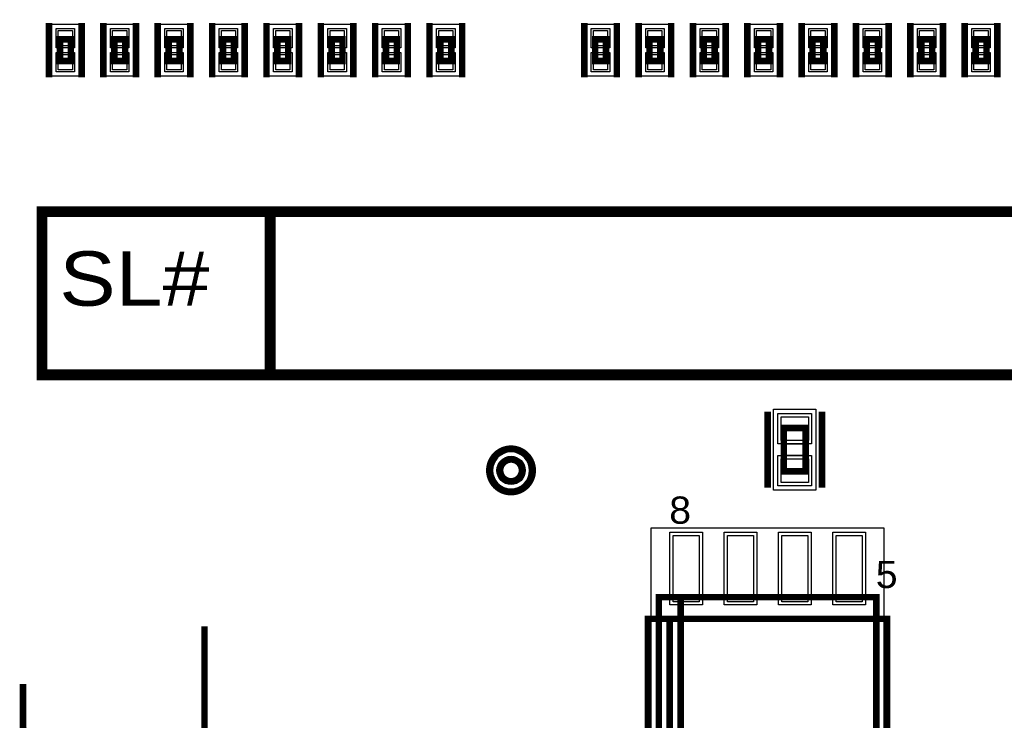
# Model space of a CAD drawing. Extents: x -10 to 137, y -26 to 192.
# Tile 67 of 78: x 63 to 86, y 101 to 117. Entities that reach past the tile are written whole.
import ezdxf

# ---------------------------------------------------------------- set-up
doc = ezdxf.new("R2010")
doc.units = 0
for name, color, linetype in [('BG_SILKSCREEN_TOP', 7, 'CONTINUOUS'), ('PG_ASSEMBLY_TOP', 120, 'CONTINUOUS'), ('PG_DFA_BOUND_TOP', 95, 'CONTINUOUS'), ('PG_PLACE_BOUND_TOP', 23, 'CONTINUOUS'), ('PG_SILKSCREEN_TOP', 7, 'CONTINUOUS'), ('PIN_PASTEMASK_TOP', 212, 'CONTINUOUS'), ('PIN_SOLDERMASK_TOP', 110, 'CONTINUOUS'), ('PIN_TOP', 140, 'CONTINUOUS'), ('VKO_TOP', 243, 'CONTINUOUS')]:
    doc.layers.add(name, color=color, linetype=linetype)

msp = doc.modelspace()

# ---------------------------------------------------------------- linework, layer by layer
at = {"layer": 'BG_SILKSCREEN_TOP', "const_width": 0.254}
for points in [[(63.994665, 113.015776), (63.994665, 109.205776), (94.615, 109.205776), (94.615, 113.015776), (63.994665, 113.015776)], [(69.328665, 113.015776), (69.328665, 109.205776)]]:
    msp.add_lwpolyline(points, dxfattribs=at)
at = {"layer": 'BG_SILKSCREEN_TOP'}
msp.add_lwpolyline([(69.328665, 109.205776), (94.615, 109.205776), (94.615, 113.015776), (69.328665, 113.015776)], close=True, dxfattribs=at)
at = {"layer": 'PG_ASSEMBLY_TOP', "const_width": 0.1524}
for points in [[(64.4144, 117.042692), (64.4144, 116.534692), (64.6684, 116.534692), (64.6684, 117.042692), (64.4144, 117.042692)], [(65.6844, 117.042692), (65.6844, 116.534692), (65.9384, 116.534692), (65.9384, 117.042692), (65.6844, 117.042692)], [(66.9544, 117.042692), (66.9544, 116.534692), (67.2084, 116.534692), (67.2084, 117.042692), (66.9544, 117.042692)], [(68.2244, 117.042692), (68.2244, 116.534692), (68.4784, 116.534692), (68.4784, 117.042692), (68.2244, 117.042692)], [(69.4944, 117.042692), (69.4944, 116.534692), (69.7484, 116.534692), (69.7484, 117.042692), (69.4944, 117.042692)], [(70.7644, 117.042692), (70.7644, 116.534692), (71.0184, 116.534692), (71.0184, 117.042692), (70.7644, 117.042692)], [(72.0344, 117.042692), (72.0344, 116.534692), (72.2884, 116.534692), (72.2884, 117.042692), (72.0344, 117.042692)], [(73.3044, 117.042692), (73.3044, 116.534692), (73.5584, 116.534692), (73.5584, 117.042692), (73.3044, 117.042692)], [(76.92009, 117.042692), (76.92009, 116.534692), (77.17409, 116.534692), (77.17409, 117.042692), (76.92009, 117.042692)], [(78.19009, 117.042692), (78.19009, 116.534692), (78.44409, 116.534692), (78.44409, 117.042692), (78.19009, 117.042692)], [(79.46009, 117.042692), (79.46009, 116.534692), (79.71409, 116.534692), (79.71409, 117.042692), (79.46009, 117.042692)], [(80.73009, 117.042692), (80.73009, 116.534692), (80.98409, 116.534692), (80.98409, 117.042692), (80.73009, 117.042692)], [(82.00009, 117.042692), (82.00009, 116.534692), (82.25409, 116.534692), (82.25409, 117.042692), (82.00009, 117.042692)], [(83.27009, 117.042692), (83.27009, 116.534692), (83.52409, 116.534692), (83.52409, 117.042692), (83.27009, 117.042692)], [(84.54009, 117.042692), (84.54009, 116.534692), (84.79409, 116.534692), (84.79409, 117.042692), (84.54009, 117.042692)], [(85.81009, 117.042692), (85.81009, 116.534692), (86.06409, 116.534692), (86.06409, 117.042692), (85.81009, 117.042692)], [(81.3308, 107.964994), (81.3308, 106.948994), (81.8388, 106.948994), (81.8388, 107.964994), (81.3308, 107.964994)], [(83.4898, 99.949), (83.4898, 104.013), (78.4098, 104.013), (78.4098, 99.949), (78.9178, 99.949), (78.9178, 104.013)], [(78.9178, 104.013), (78.9178, 99.949), (83.4898, 99.949)], [(67.7926, 98.171), (67.7926, 103.3272)], [(64.1858, 98.1964), (64.1858, 100.3046), (63.5508, 100.9396), (63.5508, 101.981)]]:
    msp.add_lwpolyline(points, dxfattribs=at)
msp.add_lwpolyline([(75.2094, 106.972758, 1), (74.7014, 106.972758, 1), (75.2094, 106.972758)], format="xyb", dxfattribs=at)
at = {"layer": 'PG_DFA_BOUND_TOP'}
for points in [[(64.2239, 116.178584), (64.2239, 117.3988), (64.8589, 117.3988), (64.8589, 116.178584)], [(65.4939, 116.178584), (65.4939, 117.3988), (66.1289, 117.3988), (66.1289, 116.178584)], [(66.7639, 116.178584), (66.7639, 117.3988), (67.3989, 117.3988), (67.3989, 116.178584)], [(68.0339, 116.178584), (68.0339, 117.3988), (68.6689, 117.3988), (68.6689, 116.178584)], [(69.3039, 116.178584), (69.3039, 117.3988), (69.9389, 117.3988), (69.9389, 116.178584)], [(70.5739, 116.178584), (70.5739, 117.3988), (71.2089, 117.3988), (71.2089, 116.178584)], [(71.8439, 116.178584), (71.8439, 117.3988), (72.4789, 117.3988), (72.4789, 116.178584)], [(73.1139, 116.178584), (73.1139, 117.3988), (73.7489, 117.3988), (73.7489, 116.178584)], [(76.72959, 116.178584), (76.72959, 117.3988), (77.36459, 117.3988), (77.36459, 116.178584)], [(77.99959, 116.178584), (77.99959, 117.3988), (78.63459, 117.3988), (78.63459, 116.178584)], [(79.26959, 116.178584), (79.26959, 117.3988), (79.90459, 117.3988), (79.90459, 116.178584)], [(80.53959, 116.178584), (80.53959, 117.3988), (81.17459, 117.3988), (81.17459, 116.178584)], [(81.80959, 116.178584), (81.80959, 117.3988), (82.44459, 117.3988), (82.44459, 116.178584)], [(83.07959, 116.178584), (83.07959, 117.3988), (83.71459, 117.3988), (83.71459, 116.178584)], [(84.34959, 116.178584), (84.34959, 117.3988), (84.98459, 117.3988), (84.98459, 116.178584)], [(85.61959, 116.178584), (85.61959, 117.3988), (86.25459, 117.3988), (86.25459, 116.178584)], [(81.0895, 108.404193), (82.0801, 108.404193), (82.0801, 106.509795), (81.0895, 106.509795)], [(83.6676, 98.328505), (78.232, 98.328505), (78.232, 105.633495), (83.6676, 105.633495)]]:
    msp.add_lwpolyline(points, close=True, dxfattribs=at)
msp.add_lwpolyline([(75.3872, 106.972758, 1), (74.5236, 106.972758, 1)], format="xyb", close=True, dxfattribs=at)
at = {"layer": 'PG_PLACE_BOUND_TOP'}
for points in [[(64.4144, 116.534692), (64.4144, 117.042692), (64.6684, 117.042692), (64.6684, 116.534692)], [(65.6844, 116.534692), (65.6844, 117.042692), (65.9384, 117.042692), (65.9384, 116.534692)], [(66.9544, 116.534692), (66.9544, 117.042692), (67.2084, 117.042692), (67.2084, 116.534692)], [(68.2244, 116.534692), (68.2244, 117.042692), (68.4784, 117.042692), (68.4784, 116.534692)], [(69.4944, 116.534692), (69.4944, 117.042692), (69.7484, 117.042692), (69.7484, 116.534692)], [(70.7644, 116.534692), (70.7644, 117.042692), (71.0184, 117.042692), (71.0184, 116.534692)], [(72.0344, 116.534692), (72.0344, 117.042692), (72.2884, 117.042692), (72.2884, 116.534692)], [(73.3044, 116.534692), (73.3044, 117.042692), (73.5584, 117.042692), (73.5584, 116.534692)], [(76.92009, 116.534692), (76.92009, 117.042692), (77.17409, 117.042692), (77.17409, 116.534692)], [(78.19009, 116.534692), (78.19009, 117.042692), (78.44409, 117.042692), (78.44409, 116.534692)], [(79.46009, 116.534692), (79.46009, 117.042692), (79.71409, 117.042692), (79.71409, 116.534692)], [(80.73009, 116.534692), (80.73009, 117.042692), (80.98409, 117.042692), (80.98409, 116.534692)], [(82.00009, 116.534692), (82.00009, 117.042692), (82.25409, 117.042692), (82.25409, 116.534692)], [(83.27009, 116.534692), (83.27009, 117.042692), (83.52409, 117.042692), (83.52409, 116.534692)], [(84.54009, 116.534692), (84.54009, 117.042692), (84.79409, 117.042692), (84.79409, 116.534692)], [(85.81009, 116.534692), (85.81009, 117.042692), (86.06409, 117.042692), (86.06409, 116.534692)], [(81.3308, 107.964994), (81.3308, 106.948994), (81.8388, 106.948994), (81.8388, 107.964994)], [(83.4898, 99.949), (83.4898, 104.013), (78.4098, 104.013), (78.4098, 99.949)]]:
    msp.add_lwpolyline(points, close=True, dxfattribs=at)
msp.add_lwpolyline([(75.2094, 106.972758, 1), (74.7014, 106.972758, 1)], format="xyb", close=True, dxfattribs=at)
at = {"layer": 'PG_SILKSCREEN_TOP', "const_width": 0.1524}
for points in [[(64.1604, 117.423692), (64.1604, 116.153692)], [(64.9224, 117.423692), (64.9224, 116.153692)], [(65.4304, 117.423692), (65.4304, 116.153692)], [(66.1924, 117.423692), (66.1924, 116.153692)], [(66.7004, 117.423692), (66.7004, 116.153692)], [(67.4624, 117.423692), (67.4624, 116.153692)], [(67.9704, 117.423692), (67.9704, 116.153692)], [(68.7324, 117.423692), (68.7324, 116.153692)], [(69.2404, 117.423692), (69.2404, 116.153692)], [(70.0024, 117.423692), (70.0024, 116.153692)], [(70.5104, 117.423692), (70.5104, 116.153692)], [(71.2724, 117.423692), (71.2724, 116.153692)], [(71.7804, 117.423692), (71.7804, 116.153692)], [(72.5424, 117.423692), (72.5424, 116.153692)], [(73.0504, 117.423692), (73.0504, 116.153692)], [(73.8124, 117.423692), (73.8124, 116.153692)], [(76.66609, 117.423692), (76.66609, 116.153692)], [(77.42809, 117.423692), (77.42809, 116.153692)], [(77.93609, 117.423692), (77.93609, 116.153692)], [(78.69809, 117.423692), (78.69809, 116.153692)], [(79.20609, 117.423692), (79.20609, 116.153692)], [(79.96809, 117.423692), (79.96809, 116.153692)], [(80.47609, 117.423692), (80.47609, 116.153692)], [(81.23809, 117.423692), (81.23809, 116.153692)], [(81.74609, 117.423692), (81.74609, 116.153692)], [(82.50809, 117.423692), (82.50809, 116.153692)], [(83.01609, 117.423692), (83.01609, 116.153692)], [(83.77809, 117.423692), (83.77809, 116.153692)], [(84.28609, 117.423692), (84.28609, 116.153692)], [(85.04809, 117.423692), (85.04809, 116.153692)], [(85.55609, 117.423692), (85.55609, 116.153692)], [(86.31809, 117.423692), (86.31809, 116.153692)], [(80.9498, 108.345994), (80.9498, 106.567994)], [(82.2198, 108.345994), (82.2198, 106.567994)], [(78.6638, 103.505), (78.6638, 100.457), (78.1558, 100.457)], [(78.1558, 100.457), (78.1558, 103.505), (83.7438, 103.505), (83.7438, 100.457), (78.6638, 100.457), (78.6638, 103.505)]]:
    msp.add_lwpolyline(points, dxfattribs=at)
msp.add_lwpolyline([(75.4634, 106.972758, 1), (74.4474, 106.972758, 1), (75.4634, 106.972758)], format="xyb", dxfattribs=at)
at = {"layer": 'PIN_PASTEMASK_TOP'}
for points in [[(64.3763, 117.2464), (64.7065, 117.2464), (64.7065, 116.8908), (64.3763, 116.8908)], [(65.6463, 117.2464), (65.9765, 117.2464), (65.9765, 116.8908), (65.6463, 116.8908)], [(66.9163, 117.2464), (67.2465, 117.2464), (67.2465, 116.8908), (66.9163, 116.8908)], [(68.1863, 117.2464), (68.5165, 117.2464), (68.5165, 116.8908), (68.1863, 116.8908)], [(69.4563, 117.2464), (69.7865, 117.2464), (69.7865, 116.8908), (69.4563, 116.8908)], [(70.7263, 117.2464), (71.0565, 117.2464), (71.0565, 116.8908), (70.7263, 116.8908)], [(71.9963, 117.2464), (72.3265, 117.2464), (72.3265, 116.8908), (71.9963, 116.8908)], [(73.2663, 117.2464), (73.5965, 117.2464), (73.5965, 116.8908), (73.2663, 116.8908)], [(76.88199, 117.2464), (77.21219, 117.2464), (77.21219, 116.8908), (76.88199, 116.8908)], [(78.15199, 117.2464), (78.48219, 117.2464), (78.48219, 116.8908), (78.15199, 116.8908)], [(79.42199, 117.2464), (79.75219, 117.2464), (79.75219, 116.8908), (79.42199, 116.8908)], [(80.69199, 117.2464), (81.02219, 117.2464), (81.02219, 116.8908), (80.69199, 116.8908)], [(81.96199, 117.2464), (82.29219, 117.2464), (82.29219, 116.8908), (81.96199, 116.8908)], [(83.23199, 117.2464), (83.56219, 117.2464), (83.56219, 116.8908), (83.23199, 116.8908)], [(84.50199, 117.2464), (84.83219, 117.2464), (84.83219, 116.8908), (84.50199, 116.8908)], [(85.77199, 117.2464), (86.10219, 117.2464), (86.10219, 116.8908), (85.77199, 116.8908)], [(64.3763, 116.686584), (64.7065, 116.686584), (64.7065, 116.330984), (64.3763, 116.330984)], [(65.6463, 116.686584), (65.9765, 116.686584), (65.9765, 116.330984), (65.6463, 116.330984)], [(66.9163, 116.686584), (67.2465, 116.686584), (67.2465, 116.330984), (66.9163, 116.330984)], [(68.1863, 116.686584), (68.5165, 116.686584), (68.5165, 116.330984), (68.1863, 116.330984)], [(69.4563, 116.686584), (69.7865, 116.686584), (69.7865, 116.330984), (69.4563, 116.330984)], [(70.7263, 116.686584), (71.0565, 116.686584), (71.0565, 116.330984), (70.7263, 116.330984)], [(71.9963, 116.686584), (72.3265, 116.686584), (72.3265, 116.330984), (71.9963, 116.330984)], [(73.2663, 116.686584), (73.5965, 116.686584), (73.5965, 116.330984), (73.2663, 116.330984)], [(76.88199, 116.686584), (77.21219, 116.686584), (77.21219, 116.330984), (76.88199, 116.330984)], [(78.15199, 116.686584), (78.48219, 116.686584), (78.48219, 116.330984), (78.15199, 116.330984)], [(79.42199, 116.686584), (79.75219, 116.686584), (79.75219, 116.330984), (79.42199, 116.330984)], [(80.69199, 116.686584), (81.02219, 116.686584), (81.02219, 116.330984), (80.69199, 116.330984)], [(81.96199, 116.686584), (82.29219, 116.686584), (82.29219, 116.330984), (81.96199, 116.330984)], [(83.23199, 116.686584), (83.56219, 116.686584), (83.56219, 116.330984), (83.23199, 116.330984)], [(84.50199, 116.686584), (84.83219, 116.686584), (84.83219, 116.330984), (84.50199, 116.330984)], [(85.77199, 116.686584), (86.10219, 116.686584), (86.10219, 116.330984), (85.77199, 116.330984)], [(81.2673, 108.226393), (81.9023, 108.226393), (81.9023, 107.667593), (81.2673, 107.667593)], [(81.2673, 107.246395), (81.9023, 107.246395), (81.9023, 106.687595), (81.2673, 106.687595)], [(79.349605, 103.906295), (78.740005, 103.906295), (78.740005, 105.455695), (79.349605, 105.455695)], [(80.619603, 103.906295), (80.010003, 103.906295), (80.010003, 105.455695), (80.619603, 105.455695)], [(81.8896, 103.906295), (81.28, 103.906295), (81.28, 105.455695), (81.8896, 105.455695)], [(83.159597, 103.906295), (82.549997, 103.906295), (82.549997, 105.455695), (83.159597, 105.455695)]]:
    msp.add_lwpolyline(points, close=True, dxfattribs=at)
at = {"layer": 'PIN_SOLDERMASK_TOP'}
for points in [[(64.3255, 117.2972), (64.7573, 117.2972), (64.7573, 116.84), (64.3255, 116.84)], [(65.5955, 117.2972), (66.0273, 117.2972), (66.0273, 116.84), (65.5955, 116.84)], [(66.8655, 117.2972), (67.2973, 117.2972), (67.2973, 116.84), (66.8655, 116.84)], [(68.1355, 117.2972), (68.5673, 117.2972), (68.5673, 116.84), (68.1355, 116.84)], [(69.4055, 117.2972), (69.8373, 117.2972), (69.8373, 116.84), (69.4055, 116.84)], [(70.6755, 117.2972), (71.1073, 117.2972), (71.1073, 116.84), (70.6755, 116.84)], [(71.9455, 117.2972), (72.3773, 117.2972), (72.3773, 116.84), (71.9455, 116.84)], [(73.2155, 117.2972), (73.6473, 117.2972), (73.6473, 116.84), (73.2155, 116.84)], [(76.83119, 117.2972), (77.26299, 117.2972), (77.26299, 116.84), (76.83119, 116.84)], [(78.10119, 117.2972), (78.53299, 117.2972), (78.53299, 116.84), (78.10119, 116.84)], [(79.37119, 117.2972), (79.80299, 117.2972), (79.80299, 116.84), (79.37119, 116.84)], [(80.64119, 117.2972), (81.07299, 117.2972), (81.07299, 116.84), (80.64119, 116.84)], [(81.91119, 117.2972), (82.34299, 117.2972), (82.34299, 116.84), (81.91119, 116.84)], [(83.18119, 117.2972), (83.61299, 117.2972), (83.61299, 116.84), (83.18119, 116.84)], [(84.45119, 117.2972), (84.88299, 117.2972), (84.88299, 116.84), (84.45119, 116.84)], [(85.72119, 117.2972), (86.15299, 117.2972), (86.15299, 116.84), (85.72119, 116.84)], [(64.3255, 116.737384), (64.7573, 116.737384), (64.7573, 116.280184), (64.3255, 116.280184)], [(65.5955, 116.737384), (66.0273, 116.737384), (66.0273, 116.280184), (65.5955, 116.280184)], [(66.8655, 116.737384), (67.2973, 116.737384), (67.2973, 116.280184), (66.8655, 116.280184)], [(68.1355, 116.737384), (68.5673, 116.737384), (68.5673, 116.280184), (68.1355, 116.280184)], [(69.4055, 116.737384), (69.8373, 116.737384), (69.8373, 116.280184), (69.4055, 116.280184)], [(70.6755, 116.737384), (71.1073, 116.737384), (71.1073, 116.280184), (70.6755, 116.280184)], [(71.9455, 116.737384), (72.3773, 116.737384), (72.3773, 116.280184), (71.9455, 116.280184)], [(73.2155, 116.737384), (73.6473, 116.737384), (73.6473, 116.280184), (73.2155, 116.280184)], [(76.83119, 116.737384), (77.26299, 116.737384), (77.26299, 116.280184), (76.83119, 116.280184)], [(78.10119, 116.737384), (78.53299, 116.737384), (78.53299, 116.280184), (78.10119, 116.280184)], [(79.37119, 116.737384), (79.80299, 116.737384), (79.80299, 116.280184), (79.37119, 116.280184)], [(80.64119, 116.737384), (81.07299, 116.737384), (81.07299, 116.280184), (80.64119, 116.280184)], [(81.91119, 116.737384), (82.34299, 116.737384), (82.34299, 116.280184), (81.91119, 116.280184)], [(83.18119, 116.737384), (83.61299, 116.737384), (83.61299, 116.280184), (83.18119, 116.280184)], [(84.45119, 116.737384), (84.88299, 116.737384), (84.88299, 116.280184), (84.45119, 116.280184)], [(85.72119, 116.737384), (86.15299, 116.737384), (86.15299, 116.280184), (85.72119, 116.280184)], [(81.1911, 108.302593), (81.9785, 108.302593), (81.9785, 107.591393), (81.1911, 107.591393)], [(81.1911, 107.322595), (81.9785, 107.322595), (81.9785, 106.611395), (81.1911, 106.611395)], [(79.425805, 103.830095), (78.663805, 103.830095), (78.663805, 105.531895), (79.425805, 105.531895)], [(80.695803, 103.830095), (79.933803, 103.830095), (79.933803, 105.531895), (80.695803, 105.531895)], [(81.9658, 103.830095), (81.2038, 103.830095), (81.2038, 105.531895), (81.9658, 105.531895)], [(83.235797, 103.830095), (82.473797, 103.830095), (82.473797, 105.531895), (83.235797, 105.531895)]]:
    msp.add_lwpolyline(points, close=True, dxfattribs=at)
msp.add_circle((74.9554, 106.972758), 0.3302, dxfattribs=at)
at = {"layer": 'PIN_TOP'}
for points in [[(64.3763, 117.2464), (64.7065, 117.2464), (64.7065, 116.8908), (64.3763, 116.8908)], [(65.6463, 117.2464), (65.9765, 117.2464), (65.9765, 116.8908), (65.6463, 116.8908)], [(66.9163, 117.2464), (67.2465, 117.2464), (67.2465, 116.8908), (66.9163, 116.8908)], [(68.1863, 117.2464), (68.5165, 117.2464), (68.5165, 116.8908), (68.1863, 116.8908)], [(69.4563, 117.2464), (69.7865, 117.2464), (69.7865, 116.8908), (69.4563, 116.8908)], [(70.7263, 117.2464), (71.0565, 117.2464), (71.0565, 116.8908), (70.7263, 116.8908)], [(71.9963, 117.2464), (72.3265, 117.2464), (72.3265, 116.8908), (71.9963, 116.8908)], [(73.2663, 117.2464), (73.5965, 117.2464), (73.5965, 116.8908), (73.2663, 116.8908)], [(76.88199, 117.2464), (77.21219, 117.2464), (77.21219, 116.8908), (76.88199, 116.8908)], [(78.15199, 117.2464), (78.48219, 117.2464), (78.48219, 116.8908), (78.15199, 116.8908)], [(79.42199, 117.2464), (79.75219, 117.2464), (79.75219, 116.8908), (79.42199, 116.8908)], [(80.69199, 117.2464), (81.02219, 117.2464), (81.02219, 116.8908), (80.69199, 116.8908)], [(81.96199, 117.2464), (82.29219, 117.2464), (82.29219, 116.8908), (81.96199, 116.8908)], [(83.23199, 117.2464), (83.56219, 117.2464), (83.56219, 116.8908), (83.23199, 116.8908)], [(84.50199, 117.2464), (84.83219, 117.2464), (84.83219, 116.8908), (84.50199, 116.8908)], [(85.77199, 117.2464), (86.10219, 117.2464), (86.10219, 116.8908), (85.77199, 116.8908)], [(64.3763, 116.686584), (64.7065, 116.686584), (64.7065, 116.330984), (64.3763, 116.330984)], [(65.6463, 116.686584), (65.9765, 116.686584), (65.9765, 116.330984), (65.6463, 116.330984)], [(66.9163, 116.686584), (67.2465, 116.686584), (67.2465, 116.330984), (66.9163, 116.330984)], [(68.1863, 116.686584), (68.5165, 116.686584), (68.5165, 116.330984), (68.1863, 116.330984)], [(69.4563, 116.686584), (69.7865, 116.686584), (69.7865, 116.330984), (69.4563, 116.330984)], [(70.7263, 116.686584), (71.0565, 116.686584), (71.0565, 116.330984), (70.7263, 116.330984)], [(71.9963, 116.686584), (72.3265, 116.686584), (72.3265, 116.330984), (71.9963, 116.330984)], [(73.2663, 116.686584), (73.5965, 116.686584), (73.5965, 116.330984), (73.2663, 116.330984)], [(76.88199, 116.686584), (77.21219, 116.686584), (77.21219, 116.330984), (76.88199, 116.330984)], [(78.15199, 116.686584), (78.48219, 116.686584), (78.48219, 116.330984), (78.15199, 116.330984)], [(79.42199, 116.686584), (79.75219, 116.686584), (79.75219, 116.330984), (79.42199, 116.330984)], [(80.69199, 116.686584), (81.02219, 116.686584), (81.02219, 116.330984), (80.69199, 116.330984)], [(81.96199, 116.686584), (82.29219, 116.686584), (82.29219, 116.330984), (81.96199, 116.330984)], [(83.23199, 116.686584), (83.56219, 116.686584), (83.56219, 116.330984), (83.23199, 116.330984)], [(84.50199, 116.686584), (84.83219, 116.686584), (84.83219, 116.330984), (84.50199, 116.330984)], [(85.77199, 116.686584), (86.10219, 116.686584), (86.10219, 116.330984), (85.77199, 116.330984)], [(81.2673, 108.226393), (81.9023, 108.226393), (81.9023, 107.667593), (81.2673, 107.667593)], [(81.2673, 107.246395), (81.9023, 107.246395), (81.9023, 106.687595), (81.2673, 106.687595)], [(79.349605, 103.906295), (78.740005, 103.906295), (78.740005, 105.455695), (79.349605, 105.455695)], [(80.619603, 103.906295), (80.010003, 103.906295), (80.010003, 105.455695), (80.619603, 105.455695)], [(81.8896, 103.906295), (81.28, 103.906295), (81.28, 105.455695), (81.8896, 105.455695)], [(83.159597, 103.906295), (82.549997, 103.906295), (82.549997, 105.455695), (83.159597, 105.455695)]]:
    msp.add_lwpolyline(points, close=True, dxfattribs=at)
msp.add_circle((74.9554, 106.972758), 0.254, dxfattribs=at)
at = {"layer": 'VKO_TOP'}
msp.add_lwpolyline([(81.8388, 107.583994), (81.3308, 107.583994), (81.3308, 107.329994), (81.8388, 107.329994)], close=True, dxfattribs=at)

# ---------------------------------------------------------------- texts
at = {"layer": 'BG_SILKSCREEN_TOP', "width": 1.16}
msp.add_text('SL#', height=1.27, dxfattribs=at).set_placement((64.401573, 110.81893))
at = {"layer": 'PG_SILKSCREEN_TOP', "width": 1.08}
for s, p in [('8', (78.6511, 105.7275)), ('5', (83.4771, 104.224666))]:
    msp.add_text(s, height=0.635, dxfattribs=at).set_placement(p)

doc.saveas('drawing.dxf')
